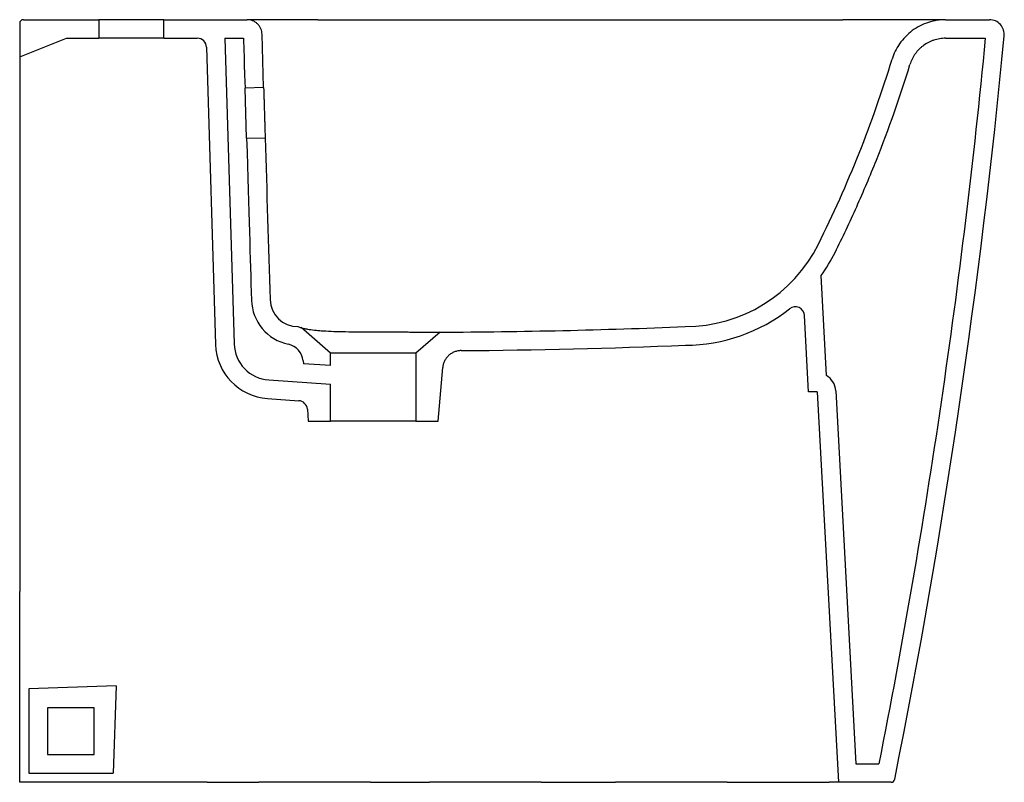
# Model space of a CAD drawing. Header units: millimetres. Extents: x 7527.681 to 7528.21, y 2729.96 to 2730.37.
import ezdxf

# ---------------------------------------------------------------- set-up
doc = ezdxf.new("R2010")
doc.units = ezdxf.units.MM
doc.layers.add('SANINDUSA', color=3, linetype='Continuous')

msp = doc.modelspace()

# ---------------------------------------------------------------- linework, layer by layer
at = {"layer": 'SANINDUSA'}
for p, q in [((7527.683118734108, 2730.370429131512), (7527.723618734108, 2730.370429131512)), ((7527.723618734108, 2730.370429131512), (7527.723618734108, 2730.360429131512)), ((7527.758618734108, 2730.370429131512), (7527.723618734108, 2730.370429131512)), ((7527.758618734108, 2730.360429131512), (7527.758618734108, 2730.370429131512)), ((7527.758618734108, 2730.370429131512), (7527.803363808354, 2730.370429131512)), ((7527.811132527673, 2730.370249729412), (7527.811127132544, 2730.370429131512)), ((7528.178724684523, 2730.370429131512), (7528.202323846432, 2730.370429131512)), ((7527.681118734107, 2730.368429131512), (7527.681118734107, 2730.350429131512)), ((7527.681118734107, 2730.350429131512), (7527.706308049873, 2730.360429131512)), ((7527.706308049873, 2730.360429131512), (7527.723618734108, 2730.360429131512)), ((7527.758618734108, 2730.360429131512), (7527.723618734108, 2730.360429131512)), ((7527.758618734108, 2730.360429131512), (7527.77655721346, 2730.360429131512)), ((7527.791412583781, 2730.360429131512), (7527.801417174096, 2730.360429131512)), ((7527.791412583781, 2730.360429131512), (7527.796392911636, 2730.196078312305)), ((7527.81222428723, 2730.333945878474), (7527.811360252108, 2730.362677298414)), ((7528.178724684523, 2730.360429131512), (7528.200122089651, 2730.360429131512)), ((7527.781554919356, 2730.355580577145), (7527.786397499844, 2730.195775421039)), ((7527.681118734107, 2730.350429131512), (7527.681118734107, 2730.345276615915)), ((7527.681118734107, 2730.345276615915), (7527.681118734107, 2730.063045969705)), ((7527.81222428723, 2730.333945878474), (7527.802247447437, 2730.333643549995)), ((7527.803075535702, 2730.306656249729), (7527.802257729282, 2730.333643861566)), ((7527.803075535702, 2730.306656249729), (7527.81304209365, 2730.306958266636)), ((7528.114670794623, 2730.179130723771), (7528.111855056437, 2730.232858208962)), ((7528.105113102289, 2730.170429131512), (7528.102967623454, 2730.21136730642)), ((7527.848118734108, 2730.191152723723), (7527.832339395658, 2730.204869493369)), ((7527.907118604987, 2730.202453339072), (7527.894118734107, 2730.191152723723)), ((7527.848118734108, 2730.184440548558), (7527.848118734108, 2730.191152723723)), ((7527.894118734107, 2730.191152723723), (7527.848118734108, 2730.191152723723)), ((7527.894118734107, 2730.191152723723), (7527.894118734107, 2730.154574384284)), ((7527.833443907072, 2730.187046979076), (7527.833583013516, 2730.185456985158)), ((7527.848118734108, 2730.184440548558), (7527.833583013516, 2730.185456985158)), ((7527.906118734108, 2730.154574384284), (7527.908473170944, 2730.183384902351)), ((7527.814988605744, 2730.176732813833), (7527.848118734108, 2730.174416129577)), ((7527.848118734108, 2730.154574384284), (7527.848118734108, 2730.174416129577)), ((7528.109743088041, 2730.170429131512), (7528.105113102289, 2730.170429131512)), ((7528.109743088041, 2730.170429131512), (7528.121118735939, 2729.960429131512)), ((7528.119728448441, 2730.170970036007), (7528.130591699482, 2729.970429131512)), ((7527.814291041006, 2730.16675717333), (7527.831087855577, 2730.165582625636)), ((7527.835720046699, 2730.161030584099), (7527.836118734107, 2730.154574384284)), ((7527.836118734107, 2730.154574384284), (7527.848118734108, 2730.154574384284)), ((7527.894118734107, 2730.154574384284), (7527.848118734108, 2730.154574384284)), ((7527.894118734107, 2730.154574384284), (7527.906118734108, 2730.154574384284)), ((7527.681118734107, 2729.960429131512), (7527.681118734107, 2730.063045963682)), ((7527.732927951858, 2730.012238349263), (7527.686118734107, 2730.010603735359)), ((7527.686118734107, 2730.010603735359), (7527.686118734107, 2729.965429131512)), ((7527.732927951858, 2730.012238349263), (7527.731293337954, 2729.965429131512)), ((7527.721118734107, 2730.000429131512), (7527.696118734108, 2730.000429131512)), ((7527.696118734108, 2730.000429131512), (7527.696118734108, 2729.975429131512)), ((7527.721118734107, 2729.975429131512), (7527.721118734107, 2730.000429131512)), ((7527.696118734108, 2729.975429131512), (7527.721118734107, 2729.975429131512)), ((7528.130591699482, 2729.970429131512), (7528.142909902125, 2729.970429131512)), ((7527.686118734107, 2729.965429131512), (7527.731293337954, 2729.965429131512)), ((7527.781929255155, 2729.960429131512), (7527.681118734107, 2729.960429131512)), ((7527.781929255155, 2729.960429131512), (7527.809685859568, 2729.960429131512)), ((7527.814772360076, 2729.960429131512), (7527.809685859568, 2729.960429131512)), ((7527.864772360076, 2729.960429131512), (7527.814772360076, 2729.960429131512)), ((7527.86968433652, 2729.960429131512), (7527.864772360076, 2729.960429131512)), ((7527.86968433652, 2729.960429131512), (7527.901333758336, 2729.960429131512)), ((7527.906420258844, 2729.960429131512), (7527.901333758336, 2729.960429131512)), ((7527.956420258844, 2729.960429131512), (7527.906420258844, 2729.960429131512)), ((7527.961332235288, 2729.960429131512), (7527.956420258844, 2729.960429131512)), ((7527.961332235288, 2729.960429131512), (7528.001333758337, 2729.960429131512)), ((7528.006420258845, 2729.960429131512), (7528.001333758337, 2729.960429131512)), ((7528.056420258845, 2729.960429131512), (7528.006420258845, 2729.960429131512)), ((7528.061332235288, 2729.960429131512), (7528.056420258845, 2729.960429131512)), ((7528.061332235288, 2729.960429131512), (7528.067058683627, 2729.960429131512)), ((7528.067058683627, 2729.960429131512), (7528.116118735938, 2729.960429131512)), ((7528.121118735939, 2729.960429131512), (7528.116118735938, 2729.960429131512)), ((7528.149478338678, 2729.960429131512), (7528.121118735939, 2729.960429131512))]:
    msp.add_line(p, q, dxfattribs=at)
for centre, radius, start, end in [((7527.683118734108, 2730.368429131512), 0.002000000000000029, 90, 180), ((7528.202323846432, 2730.362429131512), 0.008000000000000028, 354.5176136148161, 90), ((7527.77655721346, 2730.355429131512), 0.005000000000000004, 1.735704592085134, 90), ((7524.231694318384, 2730.743391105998), 3.996863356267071, 348.7265619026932, 354.5195331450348), ((7527.532504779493, 2730.537644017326), 0.6456433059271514, 333.5196837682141, 343.0294819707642), ((7528.038805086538, 2730.285429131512), 0.08000000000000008, 270, 333.519685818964), ((7528.038805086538, 2730.285429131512), 0.09000000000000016, 324.2590575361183, 333.519685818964), ((7527.830671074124, 2730.220429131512), 0.02500000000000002, 181.7357045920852, 258.1468935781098), ((7527.830671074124, 2730.220429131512), 0.01500000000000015, 181.7357045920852, 270), ((7528.038805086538, 2730.285429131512), 0.09000000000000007, 270.1357852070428, 308.5235075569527), ((7528.097974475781, 2730.211105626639), 0.004999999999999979, 3.000000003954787, 128.5235075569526), ((7527.816383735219, 2730.196684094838), 0.03000000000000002, 181.7357045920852, 265.999999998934), ((7527.816383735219, 2730.196684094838), 0.02000000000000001, 181.7357045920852, 265.999999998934), ((7527.823481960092, 2730.186175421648), 0.01000000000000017, 4.999999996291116, 78.14689357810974), ((7528.109743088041, 2730.170429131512), 0.01, 3.100667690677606, 60.4771478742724), ((7527.830739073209, 2730.160594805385), 0.005000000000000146, 4.999999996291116, 85.99999999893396), ((7528.149478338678, 2729.962429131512), 0.002000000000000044, 270, 348.7287694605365)]:
    msp.add_arc(centre, radius, start, end, dxfattribs=at)
for points, knots in [([(7527.811360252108, 2730.362677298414), (7527.811345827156, 2730.363140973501), (7527.811290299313, 2730.363620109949), (7527.811083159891, 2730.364587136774), (7527.810931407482, 2730.36507492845), (7527.81052604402, 2730.366030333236), (7527.810272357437, 2730.366497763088), (7527.809669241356, 2730.36738106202), (7527.809319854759, 2730.36779671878), (7527.808544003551, 2730.368548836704), (7527.808117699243, 2730.368885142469), (7527.80721610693, 2730.369460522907), (7527.806741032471, 2730.369699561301), (7527.805773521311, 2730.370075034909), (7527.805281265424, 2730.370211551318), (7527.804308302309, 2730.3703885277), (7527.803827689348, 2730.370429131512), (7527.80336380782, 2730.370429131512)], [0, 0, 0, 0, 0.125, 0.125, 0.25, 0.25, 0.375, 0.375, 0.5, 0.5, 0.625, 0.625, 0.75, 0.75, 0.875, 0.875, 1, 1, 1, 1]), ([(7527.841324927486, 2730.370429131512), (7527.839667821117, 2730.370429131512), (7527.836368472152, 2730.370429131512), (7527.831497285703, 2730.370429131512), (7527.82680149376, 2730.370429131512), (7527.822348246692, 2730.370429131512), (7527.818223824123, 2730.370429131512), (7527.814499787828, 2730.370429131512), (7527.811218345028, 2730.370429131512), (7527.808453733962, 2730.370429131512), (7527.80626780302, 2730.370429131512), (7527.80462534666, 2730.370429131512), (7527.804063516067, 2730.370429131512), (7527.803782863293, 2730.370429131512)], [0, 0, 0, 0, 0.09120162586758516, 0.1815851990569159, 0.2727329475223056, 0.3637690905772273, 0.4540413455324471, 0.5451272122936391, 0.636273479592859, 0.7266904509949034, 0.8179515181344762, 0.909060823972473, 1, 1, 1, 1]), ([(7528.178166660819, 2730.370429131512), (7528.178137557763, 2730.370429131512), (7528.177979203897, 2730.370429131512), (7528.177001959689, 2730.370429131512), (7528.175524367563, 2730.370429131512), (7528.173910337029, 2730.370429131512), (7528.17172826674, 2730.370429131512), (7528.168811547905, 2730.370429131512), (7528.165500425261, 2730.370429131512), (7528.162374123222, 2730.370429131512), (7528.159592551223, 2730.370429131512), (7528.156740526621, 2730.370429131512), (7528.15384053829, 2730.370429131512), (7528.150908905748, 2730.370429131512), (7528.148009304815, 2730.370429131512), (7528.145134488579, 2730.370429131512), (7528.142274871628, 2730.370429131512), (7528.139621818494, 2730.370429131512), (7528.137166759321, 2730.370429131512), (7528.134896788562, 2730.370429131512), (7528.132668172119, 2730.370429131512), (7528.130402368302, 2730.370429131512), (7528.12806130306, 2730.370429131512), (7528.12572134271, 2730.370429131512), (7528.124175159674, 2730.370429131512), (7528.123520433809, 2730.370429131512)], [0, 0, 0, 0, 0.01731178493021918, 0.09419588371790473, 0.1443352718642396, 0.1944189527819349, 0.2449075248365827, 0.3169771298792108, 0.3899748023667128, 0.4363002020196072, 0.4824484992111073, 0.528732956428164, 0.571700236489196, 0.6150466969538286, 0.6589870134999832, 0.6976656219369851, 0.7379269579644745, 0.7798947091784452, 0.8090766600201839, 0.8407029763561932, 0.8747955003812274, 0.9022020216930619, 0.9353880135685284, 0.9726402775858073, 1, 1, 1, 1]), ([(7528.178724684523, 2730.370429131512), (7528.177237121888, 2730.370429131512), (7528.175712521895, 2730.370317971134), (7528.172639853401, 2730.369846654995), (7528.171091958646, 2730.369486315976), (7528.16803385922, 2730.36850554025), (7528.16652391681, 2730.367885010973), (7528.163606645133, 2730.366393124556), (7528.162199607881, 2730.365521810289), (7528.159548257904, 2730.3635588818), (7528.158304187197, 2730.362467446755), (7528.156025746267, 2730.360112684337), (7528.154991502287, 2730.358849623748), (7528.153160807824, 2730.356210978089), (7528.152364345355, 2730.354835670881), (7528.151016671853, 2730.352034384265), (7528.150465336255, 2730.350608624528), (7528.150031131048, 2730.349185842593)], [0, 0, 0, 0, 0.125, 0.125, 0.25, 0.25, 0.375, 0.375, 0.5, 0.5, 0.625, 0.625, 0.75, 0.75, 0.875, 0.875, 1, 1, 1, 1]), ([(7528.200122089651, 2730.360429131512), (7528.193807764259, 2730.295018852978), (7528.185883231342, 2730.229783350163), (7528.166797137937, 2730.099677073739), (7528.155650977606, 2730.034910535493), (7528.142909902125, 2729.970429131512)], [0, 0, 0, 0, 0.5000000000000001, 0.5000000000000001, 1, 1, 1, 1]), ([(7528.178724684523, 2730.360429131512), (7528.177653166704, 2730.360429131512), (7528.176596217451, 2730.360343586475), (7528.174510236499, 2730.360008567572), (7528.173481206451, 2730.359759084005), (7528.171959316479, 2730.359257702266), (7528.171457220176, 2730.359069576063), (7528.170477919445, 2730.358657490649), (7528.16999857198, 2730.358432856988), (7528.168590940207, 2730.357704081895), (7528.167692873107, 2730.357145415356), (7528.166407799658, 2730.356195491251), (7528.165988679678, 2730.35585889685), (7528.165185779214, 2730.355159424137), (7528.164800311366, 2730.354795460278), (7528.163690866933, 2730.353661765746), (7528.163013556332, 2730.352850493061), (7528.162092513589, 2730.351549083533), (7528.161800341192, 2730.351099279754), (7528.161254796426, 2730.350180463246), (7528.161001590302, 2730.349712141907), (7528.160299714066, 2730.348280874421), (7528.159908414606, 2730.347291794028), (7528.159595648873, 2730.3462669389)], [0, 0, 0, 0, 0.1250000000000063, 0.1250000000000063, 0.2500000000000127, 0.2500000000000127, 0.3125000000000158, 0.3125000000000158, 0.3750000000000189, 0.3750000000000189, 0.5000000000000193, 0.5000000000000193, 0.5625000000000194, 0.5625000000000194, 0.6250000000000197, 0.6250000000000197, 0.7500000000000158, 0.7500000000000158, 0.8125000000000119, 0.8125000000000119, 0.8750000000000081, 0.8750000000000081, 1, 1, 1, 1]), ([(7528.11936297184, 2730.245299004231), (7528.123408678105, 2730.253420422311), (7528.127282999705, 2730.261620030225), (7528.132837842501, 2730.274036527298), (7528.134646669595, 2730.278194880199), (7528.138178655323, 2730.286550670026), (7528.139901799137, 2730.290748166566), (7528.148293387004, 2730.311808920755), (7528.154298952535, 2730.328910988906), (7528.159595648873, 2730.3462669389)], [0, 0, 0, 0, 0.2500000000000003, 0.2500000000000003, 0.3750000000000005, 0.3750000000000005, 0.5000000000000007, 0.5000000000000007, 1, 1, 1, 1]), ([(7527.81222428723, 2730.333945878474), (7527.81222428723, 2730.333945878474), (7527.812227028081, 2730.333858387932), (7527.812235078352, 2730.333601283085), (7527.812238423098, 2730.33349444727), (7527.812246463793, 2730.33323754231), (7527.812251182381, 2730.333086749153), (7527.812267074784, 2730.332578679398), (7527.812280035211, 2730.332164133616), (7527.81230297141, 2730.331429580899), (7527.812311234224, 2730.331164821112), (7527.812328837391, 2730.330600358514), (7527.812338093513, 2730.330303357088), (7527.812367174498, 2730.329369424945), (7527.812388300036, 2730.328689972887), (7527.812422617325, 2730.327583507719), (7527.812434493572, 2730.327200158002), (7527.812458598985, 2730.326421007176), (7527.812483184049, 2730.325625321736), (7527.812508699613, 2730.324797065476), (7527.812534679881, 2730.323952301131), (7527.812547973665, 2730.323519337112), (7527.812588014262, 2730.322212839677), (7527.812614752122, 2730.321337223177), (7527.812654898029, 2730.320017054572), (7527.812668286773, 2730.319575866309), (7527.81269507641, 2730.318691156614), (7527.81270839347, 2730.318250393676), (7527.812747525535, 2730.316952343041), (7527.812772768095, 2730.316111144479), (7527.812809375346, 2730.314885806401), (7527.812821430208, 2730.314481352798), (7527.812844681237, 2730.313699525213), (7527.81285589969, 2730.313321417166), (7527.812888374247, 2730.312224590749), (7527.812908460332, 2730.311543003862), (7527.81294545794, 2730.310282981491), (7527.812961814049, 2730.309723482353), (7527.812983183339, 2730.308990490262), (7527.812989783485, 2730.308763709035), (7527.813001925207, 2730.308345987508), (7527.813007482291, 2730.308154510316), (7527.813022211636, 2730.307646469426), (7527.813029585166, 2730.307391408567), (7527.813037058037, 2730.30713273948), (7527.813038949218, 2730.307067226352), (7527.813041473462, 2730.306979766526), (7527.81304209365, 2730.306958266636), (7527.81304209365, 2730.306958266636)], [0, 0, 0, 0, 0.0625000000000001, 0.0625000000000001, 0.09375000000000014, 0.09375000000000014, 0.1250000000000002, 0.1250000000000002, 0.1875000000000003, 0.1875000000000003, 0.2187500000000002, 0.2187500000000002, 0.2500000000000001, 0.2500000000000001, 0.3125, 0.3125, 0.3437499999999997, 0.3437499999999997, 0.3749999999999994, 0.4062499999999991, 0.4062499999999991, 0.4374999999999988, 0.4374999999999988, 0.4999999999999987, 0.4999999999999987, 0.5312499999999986, 0.5312499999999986, 0.5624999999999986, 0.5624999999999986, 0.6249999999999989, 0.6249999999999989, 0.656249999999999, 0.656249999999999, 0.6874999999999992, 0.6874999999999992, 0.7499999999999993, 0.7499999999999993, 0.8124999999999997, 0.8124999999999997, 0.8437499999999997, 0.8437499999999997, 0.8749999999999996, 0.8749999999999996, 0.9374999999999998, 0.9374999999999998, 0.96875, 0.96875, 1, 1, 1, 1]), ([(7527.832339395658, 2730.204869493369), (7527.832339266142, 2730.204869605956), (7527.832683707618, 2730.204765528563), (7527.833599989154, 2730.204535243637), (7527.833971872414, 2730.204446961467), (7527.834619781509, 2730.204308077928), (7527.834850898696, 2730.204260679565), (7527.835336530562, 2730.204166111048), (7527.835591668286, 2730.204118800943), (7527.836925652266, 2730.203884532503), (7527.838176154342, 2730.203706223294), (7527.839954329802, 2730.203510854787), (7527.840320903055, 2730.203473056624), (7527.841076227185, 2730.20340009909), (7527.841465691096, 2730.203364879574), (7527.842663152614, 2730.20326362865), (7527.843495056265, 2730.203202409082), (7527.846089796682, 2730.2030358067), (7527.847950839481, 2730.202947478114), (7527.850448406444, 2730.20285851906), (7527.850956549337, 2730.202841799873), (7527.851990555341, 2730.202810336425), (7527.852517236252, 2730.202795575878), (7527.854107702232, 2730.202754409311), (7527.855186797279, 2730.202730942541), (7527.858479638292, 2730.202670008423), (7527.860748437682, 2730.202641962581), (7527.864267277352, 2730.202610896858), (7527.865465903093, 2730.20260236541), (7527.867853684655, 2730.202588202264), (7527.869046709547, 2730.20258251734), (7527.8726232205, 2730.202568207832), (7527.875004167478, 2730.202562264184), (7527.877975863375, 2730.202555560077), (7527.878569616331, 2730.202554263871), (7527.879742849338, 2730.202551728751), (7527.880324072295, 2730.20255048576), (7527.882051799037, 2730.202546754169), (7527.883182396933, 2730.20254425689), (7527.885401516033, 2730.202538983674), (7527.886490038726, 2730.202536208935), (7527.888090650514, 2730.202531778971), (7527.888618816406, 2730.202530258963), (7527.889664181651, 2730.202527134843), (7527.890179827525, 2730.20252553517), (7527.892702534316, 2730.202517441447), (7527.894564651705, 2730.202510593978), (7527.897128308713, 2730.202500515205), (7527.897944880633, 2730.202497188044), (7527.89949595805, 2730.202490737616), (7527.900218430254, 2730.202487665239), (7527.90223223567, 2730.202479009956), (7527.903371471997, 2730.202474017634), (7527.904536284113, 2730.202468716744), (7527.90475673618, 2730.202467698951), (7527.905167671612, 2730.202465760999), (7527.905358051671, 2730.20246484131), (7527.905884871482, 2730.202462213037), (7527.906177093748, 2730.202460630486), (7527.906880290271, 2730.202456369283), (7527.90711950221, 2730.202454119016), (7527.907118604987, 2730.202453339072)], [0, 0, 0, 0, 0.06250000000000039, 0.06250000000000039, 0.09375000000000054, 0.09375000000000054, 0.1093750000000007, 0.1093750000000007, 0.1250000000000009, 0.1250000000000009, 0.1875000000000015, 0.1875000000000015, 0.2031250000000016, 0.2031250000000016, 0.2187500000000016, 0.2187500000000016, 0.2500000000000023, 0.2500000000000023, 0.3125000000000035, 0.3125000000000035, 0.3281250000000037, 0.3281250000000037, 0.3437500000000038, 0.3437500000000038, 0.375000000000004, 0.375000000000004, 0.4375000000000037, 0.4375000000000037, 0.468750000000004, 0.468750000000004, 0.5000000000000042, 0.5000000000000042, 0.562500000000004, 0.562500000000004, 0.5781250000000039, 0.5781250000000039, 0.5937500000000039, 0.5937500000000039, 0.6250000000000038, 0.6250000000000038, 0.6562500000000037, 0.6562500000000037, 0.6718750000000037, 0.6718750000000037, 0.6875000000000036, 0.6875000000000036, 0.7500000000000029, 0.7500000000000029, 0.7812500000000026, 0.7812500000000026, 0.8125000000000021, 0.8125000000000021, 0.875000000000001, 0.875000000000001, 0.8906250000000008, 0.8906250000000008, 0.9062500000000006, 0.9062500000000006, 0.9375000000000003, 0.9375000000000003, 1, 1, 1, 1]), ([(7527.918365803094, 2730.192513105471), (7527.917745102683, 2730.192508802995), (7527.917134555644, 2730.192447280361), (7527.916233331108, 2730.19227273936), (7527.915935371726, 2730.192200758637), (7527.915344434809, 2730.192028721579), (7527.915049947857, 2730.191928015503), (7527.914188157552, 2730.191587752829), (7527.913641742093, 2730.191311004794), (7527.912863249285, 2730.190822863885), (7527.91261065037, 2730.190647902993), (7527.912119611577, 2730.190272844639), (7527.911881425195, 2730.190072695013), (7527.911202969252, 2730.189446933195), (7527.91079322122, 2730.1889924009), (7527.910058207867, 2730.188009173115), (7527.909731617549, 2730.187475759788), (7527.90919022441, 2730.186374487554), (7527.908971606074, 2730.18580286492), (7527.908722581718, 2730.184913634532), (7527.908652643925, 2730.184610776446), (7527.908541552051, 2730.184001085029), (7527.908500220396, 2730.183694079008), (7527.908473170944, 2730.183384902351)], [0, 0, 0, 0, 0.1250000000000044, 0.1250000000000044, 0.1875000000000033, 0.1875000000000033, 0.2500000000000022, 0.2500000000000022, 0.3750000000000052, 0.3750000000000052, 0.4375000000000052, 0.4375000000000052, 0.5000000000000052, 0.5000000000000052, 0.6250000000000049, 0.6250000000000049, 0.7500000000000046, 0.7500000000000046, 0.8750000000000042, 0.8750000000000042, 0.9375000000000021, 0.9375000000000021, 1, 1, 1, 1])]:
    msp.add_open_spline(points, degree=3, knots=knots, dxfattribs=at)
for points in [[(7527.841324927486, 2730.370429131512), (7527.935390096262, 2730.370429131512), (7528.029455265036, 2730.370429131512), (7528.123520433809, 2730.370429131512)], [(7527.801417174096, 2730.360429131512), (7527.801503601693, 2730.357577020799), (7527.80159002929, 2730.354724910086), (7527.802247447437, 2730.333643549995)], [(7527.81304209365, 2730.306958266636), (7527.813920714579, 2730.277963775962), (7527.814799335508, 2730.248969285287), (7527.815677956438, 2730.219974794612)], [(7527.803075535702, 2730.306656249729), (7527.804293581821, 2730.265507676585), (7527.804988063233, 2730.242589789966), (7527.805682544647, 2730.219671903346)], [(7527.830671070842, 2730.205429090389), (7527.831227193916, 2730.205232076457), (7527.831783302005, 2730.205045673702), (7527.832339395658, 2730.204869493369)], [(7527.907118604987, 2730.202453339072), (7527.95101526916, 2730.202616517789), (7527.994910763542, 2730.203608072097), (7528.038805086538, 2730.205429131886)], [(7527.918365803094, 2730.192513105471), (7527.958595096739, 2730.192791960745), (7527.998820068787, 2730.193763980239), (7528.039018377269, 2730.195429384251)]]:
    msp.add_open_spline(points, degree=3, dxfattribs=at)

doc.saveas('drawing.dxf')
